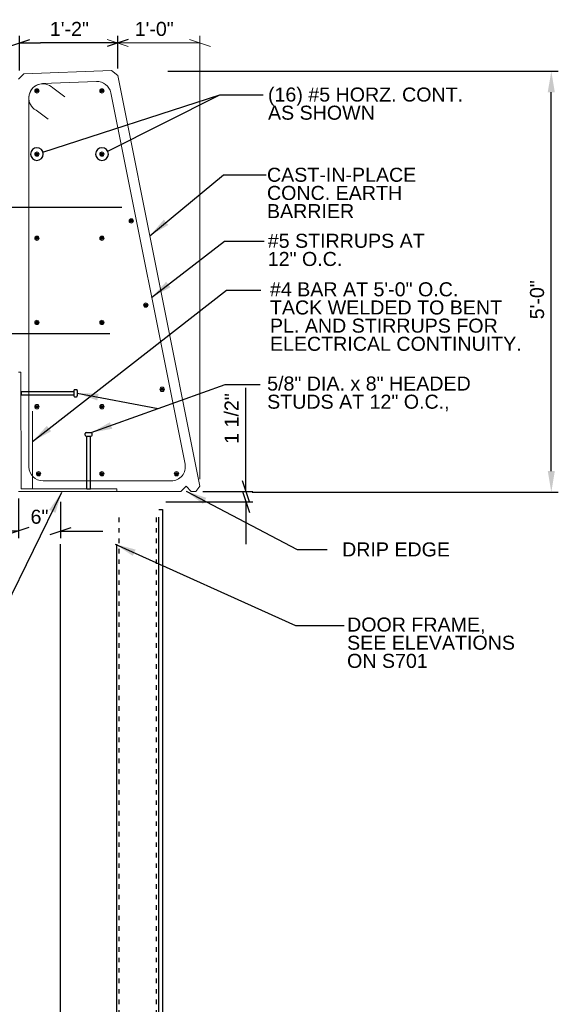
# Model space of a CAD drawing. Header units: inches. Extents: x -9 to 435, y 7 to 291.
# Tile 6 of 6: x 358 to 435, y 150 to 291. Entities that reach past the tile are written whole.
import ezdxf
from ezdxf.enums import TextEntityAlignment as Align

# ---------------------------------------------------------------- set-up
doc = ezdxf.new("R2010")
doc.units = ezdxf.units.IN
doc.header["$LTSCALE"] = 5
doc.header["$MEASUREMENT"] = 0
doc.linetypes.add('DGN Style 5', pattern=[0.298643, 0.12799, -0.170653])
for name, color, linetype, lineweight in [('G-ANNO-DIM', 1, 'Continuous', 0), ('G-ANNO-TEXT', 7, 'Continuous', 30), ('S-FSTN-MISC', 12, 'Continuous', 13), ('S-REIN-RBAR', 5, 'Continuous', 13), ('S-WALL-LOAD', 3, 'Continuous', 13)]:
    doc.layers.add(name, color=color, linetype=linetype, lineweight=lineweight)
doc.styles.add("3 4 1'-0", font='arial.ttf', dxfattribs={"height": 2})
doc.dimstyles.new("3 4 1'-0", dxfattribs={"dimtxt": 2, "dimasz": 3, "dimexe": 1, "dimexo": 1, "dimgap": 1, "dimtad": 1, "dimdec": 4, "dimzin": 11, "dimdsep": 46, "dimlunit": 4, "dimtxsty": "3 4 1'-0", "dimcen": 0.09, "dimadec": 4, "dimazin": 3, "dimtfac": 1, "dimtdec": 4, "dimtofl": 0, "dimtmove": 0, "dimatfit": 3, "dimfxl": 1, "dimfrac": 2, "dimtolj": 1, "dimtzin": 11, "dimarcsym": 0})

# ---------------------------------------------------------------- blocks, each defined once
blk = doc.blocks.new('*U29')
at = {"layer": 'S-REIN-RBAR'}
for p, q in [((9.21, 28.15), (1.53, 28.46)), ((-0.51, 26.85), (-11.09, -26.06)), ((11.13, 26.15), (11.13, -26.46)), ((9.13, -28.46), (-9.13, -28.46))]:
    blk.add_line(p, q, dxfattribs=at)
for centre, start, end in [((1.45, 26.46), 87.7094, 168.6901), ((9.13, -26.46), 270, 0)]:
    blk.add_arc(centre, 2, start, end, dxfattribs=at)
at = {"layer": 'S-REIN-RBAR', "extrusion": (0, 0, -1)}
for centre, start, end in [((-9.13, 26.15), 92.2906, 180), ((9.13, -26.46), 270, 11.3099)]:
    blk.add_arc(centre, 2, start, end, dxfattribs=at)
blk = doc.blocks.new('REINFDOT')
for radius in [0.00313, 0.00187, 0.000625]:
    blk.add_circle((0, 0), radius)
blk = doc.blocks.new('REINF. DOT')
at = {"layer": 'S-REIN-RBAR', "extrusion": (0, 0, -1), "xscale": 100, "yscale": -100, "zscale": 100, "rotation": 89.99999999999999}
blk.add_blockref('REINFDOT', (-36.53, 24.59), dxfattribs=at)
blk = doc.blocks.new('REINF. DOT_1')
at = {"layer": 'S-REIN-RBAR', "xscale": 100, "yscale": 100, "zscale": 100, "rotation": 90.00000000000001}
blk.add_blockref('REINFDOT', (36.53, 24.59), dxfattribs=at)
blk = doc.blocks.new('*U30')
at = {"layer": 'G-ANNO-TEXT'}
for p, q in [((-0.25, 3), (-0.25, -4.5)), ((-0.5, -4.63), (-0.5, -4.88)), ((-0.38, -4.5), (0.37, -4.5)), ((-0.38, -5), (0.37, -5)), ((0.5, -4.63), (0.5, -4.88))]:
    blk.add_line(p, q, dxfattribs=at)
at = {"layer": 'G-ANNO-TEXT', "flags": 128}
blk.add_lwpolyline([(-0.25, 3), (0.25, 3), (0.25, -4.5)], dxfattribs=at)
at = {"layer": 'G-ANNO-TEXT', "extrusion": (0, 0, -1)}
for centre, start, end in [((0.37, -4.63), 0, 90), ((0.37, -4.88), 270, 0), ((-0.38, -4.63), 90, 180), ((-0.38, -4.88), 180, 270)]:
    blk.add_arc(centre, 0.125, start, end, dxfattribs=at)
blk = doc.blocks.new('_Oblique_0.3')
at = {"color": 0, "linetype": 'ByBlock', "lineweight": -2}
for p, q in [((0, 0), (-1, 0)), ((0.5, 0.167), (-0.5, -0.167))]:
    blk.add_line(p, q, dxfattribs=at)
blk = doc.blocks.new('*D52')
at = {"layer": 'Defpoints', "color": 0, "lineweight": 0, "transparency": 16777216}
for p in [(357.82, 287.21), (357.82, 282.27), (371.84, 282.57)]:
    blk.add_point(p, dxfattribs=at)
at = {"layer": 'G-ANNO-DIM', "color": 0, "lineweight": -2, "transparency": 16777216}
for p, q in [((357.82, 283.27), (357.82, 288.21)), ((371.84, 283.57), (371.84, 288.21)), ((368.84, 287.21), (360.82, 287.21))]:
    blk.add_line(p, q, dxfattribs=at)
at = {"layer": 'G-ANNO-DIM', "color": 0, "lineweight": -2, "transparency": 16777216, "xscale": 3, "yscale": 3, "zscale": 3, "rotation": 180}
blk.add_blockref('_Oblique_0.3', (357.82, 287.21), dxfattribs=at)
at = {"layer": 'G-ANNO-DIM', "color": 0, "lineweight": -2, "transparency": 16777216, "xscale": 3, "yscale": 3, "zscale": 3}
blk.add_blockref('_Oblique_0.3', (371.84, 287.21), dxfattribs=at)
at = {"layer": 'G-ANNO-DIM', "color": 0, "transparency": 16777216, "insert": (364.95, 289.22), "char_height": 2, "attachment_point": 5, "style": "3 4 1'-0"}
blk.add_mtext('\\A1;1\'-2"', dxfattribs=at)
blk = doc.blocks.new('*D54')
at = {"layer": 'Defpoints', "color": 0, "lineweight": 0, "transparency": 16777216}
for p in [(377.99, 283.2), (433.58, 283.2), (389.99, 223.2)]:
    blk.add_point(p, dxfattribs=at)
at = {"layer": 'G-ANNO-DIM', "color": 0, "lineweight": -2, "transparency": 16777216}
for p, q in [((378.99, 283.2), (434.58, 283.2)), ((433.58, 226.2), (433.58, 280.2)), ((390.99, 223.2), (434.58, 223.2))]:
    blk.add_line(p, q, dxfattribs=at)
at = {"layer": 'G-ANNO-DIM', "color": 0, "lineweight": 0, "transparency": 16777216}
for points in [[(433.08, 280.2), (434.08, 280.2), (433.58, 283.2)], [(433.08, 226.2), (434.08, 226.2), (433.58, 223.2)]]:
    blk.add_solid(points, dxfattribs=at)
at = {"layer": 'G-ANNO-DIM', "color": 0, "transparency": 16777216, "insert": (431.56, 250.62), "char_height": 2, "attachment_point": 5, "rotation": 90, "style": "3 4 1'-0"}
blk.add_mtext('\\A1;5\'-0"', dxfattribs=at)
blk = doc.blocks.new('*D56')
at = {"layer": 'Defpoints', "color": 0, "lineweight": 0, "transparency": 16777216}
for p in [(357.69, 223.31, -3.52), (363.69, 222.81), (357.69, 217.67)]:
    blk.add_point(p, dxfattribs=at)
at = {"layer": 'G-ANNO-DIM', "color": 0, "lineweight": -2, "transparency": 16777216}
for p, q in [((357.69, 222.31), (357.69, 216.67)), ((363.69, 221.81), (363.69, 216.67)), ((354.69, 217.67), (351.69, 217.67)), ((366.69, 217.67), (369.69, 217.67))]:
    blk.add_line(p, q, dxfattribs=at)
at = {"layer": 'G-ANNO-DIM', "color": 0, "lineweight": -2, "transparency": 16777216, "xscale": 3, "yscale": 3, "zscale": 3}
blk.add_blockref('_Oblique_0.3', (357.69, 217.67), dxfattribs=at)
at = {"layer": 'G-ANNO-DIM', "color": 0, "lineweight": -2, "transparency": 16777216, "xscale": 3, "yscale": 3, "zscale": 3, "rotation": 180}
blk.add_blockref('_Oblique_0.3', (363.69, 217.67), dxfattribs=at)
at = {"layer": 'G-ANNO-DIM', "color": 0, "transparency": 16777216, "insert": (360.69, 219.69), "char_height": 2, "attachment_point": 5, "style": "3 4 1'-0"}
blk.add_mtext('\\A1;6"', dxfattribs=at)
blk = doc.blocks.new('*D58')
at = {"layer": 'Defpoints', "color": 0, "lineweight": 0, "transparency": 16777216}
for p in [(382.94, 223.31), (390.09, 223.31), (377.69, 221.81)]:
    blk.add_point(p, dxfattribs=at)
at = {"layer": 'G-ANNO-DIM', "color": 0, "lineweight": -2, "transparency": 16777216}
for p, q in [((390.09, 226.31), (390.09, 238.08)), ((383.94, 223.31), (391.09, 223.31)), ((378.69, 221.81), (391.09, 221.81)), ((390.09, 218.81), (390.09, 215.81))]:
    blk.add_line(p, q, dxfattribs=at)
at = {"layer": 'G-ANNO-DIM', "color": 0, "lineweight": -2, "transparency": 16777216, "xscale": 3, "yscale": 3, "zscale": 3}
for p, rotation in [((390.09, 223.31), 270), ((390.09, 221.81), 90)]:
    blk.add_blockref('_Oblique_0.3', p, dxfattribs=dict(at, rotation=rotation))
at = {"layer": 'G-ANNO-DIM', "color": 0, "transparency": 16777216, "insert": (388.06, 233.7), "char_height": 2, "attachment_point": 5, "rotation": 90, "style": "3 4 1'-0"}
blk.add_mtext('\\A1;1 1/2"', dxfattribs=at)

msp = doc.modelspace()

# ---------------------------------------------------------------- linework, layer by layer
at = {"layer": 'G-ANNO-DIM'}
for p, q in [((370.3407, 287.71364), (373.3407, 286.71364)), ((371.8407, 283.5747), (371.8407, 288.21364)), ((385.04653, 286.71364), (382.04653, 287.71364)), ((383.54653, 225.04557), (383.54653, 288.21364)), ((370.87467, 287.21364), (371.8407, 287.21364)), ((371.8407, 287.21364), (383.54653, 287.21364))]:
    msp.add_line(p, q, dxfattribs=at)
at = {"layer": 'G-ANNO-TEXT'}
for p, q in [((361.17453, 271.66445), (386.39192, 279.8078)), ((154.8715, 263.81043, 5.96386), (372.39999, 263.81043, 3.5197)), ((154.8715, 245.81043, 3.5197), (370.69362, 245.81043, 3.5197)), ((377.69383, 46.40508), (377.69383, 219.65343)), ((363.69425, 46.32688), (363.69362, 215.81043)), ((371.6934, 46.32688), (371.69362, 215.81043))]:
    msp.add_line(p, q, dxfattribs=at)
at = {"layer": 'G-ANNO-TEXT', "linetype": 'DGN Style 5'}
for p, q in [((372.03883, 47.22558), (372.03867, 219.91116)), ((377.34983, 47.22558), (377.3499, 219.91116))]:
    msp.add_line(p, q, dxfattribs=at)
at = {"layer": 'G-ANNO-TEXT', "flags": 128}
for points in [[(370.39912, 271.79175), (386.39192, 279.8078), (392.547, 279.8078)], [(377.69383, 220.73193), (378.19383, 220.73193), (378.19383, 46.40508)]]:
    msp.add_lwpolyline(points, dxfattribs=at)
at = {"layer": 'G-ANNO-TEXT', "extrusion": (0, 0, -1)}
for centre in [(-360.3141, 271.3866, -3.5197), (-369.59079, 271.3866, -3.5197)]:
    msp.add_circle(centre, 0.90418, dxfattribs=at)
at = {"layer": 'S-FSTN-MISC'}
for p, q in [((358.0478, 240.31013), (357.69254, 240.31013)), ((358.06862, 223.68513), (358.0478, 240.31013)), ((371.69362, 223.31013), (357.69362, 223.31013)), ((371.69362, 223.68513), (358.06862, 223.68513)), ((371.69362, 223.68513), (371.69362, 223.31013))]:
    msp.add_line(p, q, dxfattribs=at)
at = {"layer": 'S-REIN-RBAR'}
for p, q in [((362.57985, 280.803), (364.288, 279.51605)), ((360.19633, 277.63937), (361.90449, 276.35242)), ((359.6806, 234.73231), (359.6806, 223.68513))]:
    msp.add_line(p, q, dxfattribs=at)
msp.add_arc((361.16563, 279.38878), 2, 45, 241.0103928, dxfattribs=at)
at = {"layer": 'S-WALL-LOAD'}
for p, q in [((358.44362, 282.81013), (357.69362, 282.06013)), ((358.44362, 282.81013), (370.94362, 283.31013)), ((371.8407, 282.5747), (370.94362, 283.31013)), ((371.8407, 282.5747), (383.54653, 224.04557)), ((357.69362, 223.31013), (380.83411, 223.31013)), ((382.30878, 223.31013), (382.94362, 223.31013)), ((382.94362, 223.31013), (383.54653, 224.04557))]:
    msp.add_line(p, q, dxfattribs=at)
at = {"layer": 'S-WALL-LOAD', "flags": 128}
msp.add_lwpolyline([(382.30878, 223.31013), (381.55683, 224.04732), (380.83411, 223.31013)], dxfattribs=at)

# ---------------------------------------------------------------- block references
at = {"layer": 'G-ANNO-TEXT', "extrusion": (0, 0, -1)}
for p, rotation in [((-361.0686, 237.31013, -7.03941), 270), ((-367.69384, 226.68512, -7.03941), 180)]:
    msp.add_blockref('*U30', p, dxfattribs=dict(at, rotation=rotation))
at = {"layer": 'S-REIN-RBAR', "extrusion": (0, 0, -1)}
for name, p in [('*U29', (-370.32383, 253.26728)), ('REINF. DOT', (-396.84751, 255.79717, -3.5197)), ('REINF. DOT', (-396.84751, 246.79717, -3.5197)), ('REINF. DOT', (-396.84751, 234.79717, -3.5197)), ('REINF. DOT', (-396.84751, 222.79717, -3.5197)), ('REINF. DOT', (-396.84751, 210.79717, -3.5197)), ('REINF. DOT', (-397.08516, 201.24229, -3.5197))]:
    msp.add_blockref(name, p, dxfattribs=at)
at = {"layer": 'S-REIN-RBAR'}
for p in [(333.05739, 255.79717, 3.5197), (333.05739, 246.79717, 3.5197), (337.2254, 237.26863, 3.5197), (333.05739, 234.79717, 3.5197), (339.3007, 225.26863, 3.5197), (333.05739, 222.79717, 3.5197), (341.62904, 213.26863, 3.5197), (333.05739, 210.79717, 3.5197), (333.05739, 201.24246, 3.5197), (343.67083, 201.24246, 3.5197)]:
    msp.add_blockref('REINF. DOT_1', p, dxfattribs=at)

# ---------------------------------------------------------------- texts
at = {"layer": 'G-ANNO-DIM', "color": 7, "linetype": 'Continuous', "style": "3 4 1'-0"}
msp.add_text('1\'-0"', height=2, dxfattribs=at).set_placement((377.02698, 289.21364), align=Align.MIDDLE_CENTER)
at = {"layer": 'G-ANNO-TEXT', "color": 7, "char_height": 2, "attachment_point": 1, "style": "3 4 1'-0"}
for s, insert, line_spacing_factor in [('(16) #5 HORZ. CONT.\\PAS SHOWN', (393.23158, 280.86574, 3.5197), 0.776524), ('CAST-IN-PLACE\\PCONC. EARTH \\PBARRIER', (393.08981, 269.43308, 3.5197), 0.776524), ('#5 STIRRUPS AT\\P12" O.C.', (393.19957, 260.02393, 3.5197), 0.776524), ('#4 BAR AT 5\'-0" O.C. \\PTACK WELDED TO BENT\\PPL. AND STIRRUPS FOR\\PELECTRICAL CONTINUITY.', (393.51057, 253.11094, 3.5197), 0.776524), ('5/8" DIA. x 8" HEADED\\PSTUDS AT 12" O.C.,', (393.11268, 239.68396, 3.5197), 0.776524), ('DRIP EDGE', (403.78581, 216.04604, 3.5197), 0.6), ('DOOR FRAME,\\PSEE ELEVATIONS\\PON S701', (404.4964, 205.34229, 3.5197), 0.776524)]:
    msp.add_mtext(s, dxfattribs=dict(at, insert=insert, line_spacing_factor=line_spacing_factor))

# ---------------------------------------------------------------- dimensions: what is measured, and where the dimension line sits
at = {"layer": 'G-ANNO-DIM'}
for base, p1, p2, angle, picture, middle in [((357.819249, 287.213642), (371.840703, 282.574698), (357.819249, 282.265248), 180, '*D52', (364.949067, 287.213642)), ((390.09431, 223.31013), (377.69383, 221.81043), (382.94362, 223.31013), 90, '*D58', (390.09431, 233.69554)), ((357.69362, 217.66516, 3.5197), (363.69362, 222.81043, 3.5197), (357.69362, 223.31013), 180, '*D56', (360.69362, 217.66516, 3.5197))]:
    dim = msp.add_linear_dim(base=base, p1=p1, p2=p2, angle=angle, dimstyle="3 4 1'-0", override={"dimblk": '_Oblique_0.3'}, dxfattribs=at)
    dim.commit()
    dim.dimension.update_dxf_attribs({"geometry": picture, "text_midpoint": middle, "dimtype": 160})
dim = msp.add_linear_dim(base=(433.57878, 283.20016), p1=(389.98657, 223.20016), p2=(377.98657, 283.20016), angle=90, dimstyle="3 4 1'-0", dxfattribs=at)
dim.commit()
dim.dimension.update_dxf_attribs({"geometry": '*D54', "text_midpoint": (433.57878, 250.62013), "dimtype": 160})

# ---------------------------------------------------------------- leaders
at = {"layer": 'G-ANNO-TEXT'}
for points in [[(376.40572, 259.7496), (386.89394, 268.40071), (392.98668, 268.40071)], [(376.66317, 250.96237), (387.01956, 258.99156), (392.67262, 258.99156)], [(359.6806, 230.42115), (387.32752, 251.99297), (392.20299, 251.99297)], [(366.06862, 237.31013), (377.59008, 235.12576), (387.11133, 238.56639)], [(368.06883, 231.68513), (387.11133, 238.56639), (392.10732, 238.56639)], [(363.84006, 223.16399), (355.75038, 206.63261), (345.12038, 206.63261)], [(381.55683, 223.35607), (397.38442, 215.01367), (401.6704, 215.01367)], [(371.44383, 215.81013), (397.1446, 204.18069), (404.10528, 204.18069)]]:
    msp.add_leader(points, dimstyle="3 4 1'-0", override={"dimgap": 2}, dxfattribs=at)

doc.saveas('drawing.dxf')
